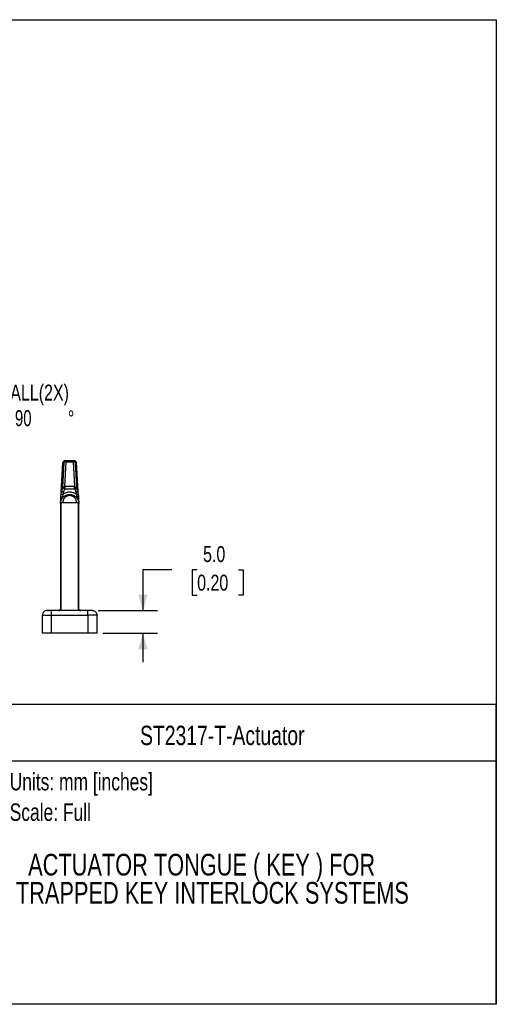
# Model space of a CAD drawing. Header units: millimetres. Extents: x 0 to 279, y 0 to 216.
# Tile 6 of 6: x 175 to 279, y 0 to 216. Entities that reach past the tile are written whole.
import ezdxf
from ezdxf.enums import TextEntityAlignment as Align

# ---------------------------------------------------------------- set-up
doc = ezdxf.new("R2010")
doc.units = ezdxf.units.MM
doc.layers.add('DIMENSIONS', color=140, linetype='Continuous', lineweight=25)
doc.layers.add('TEXT', color=140, linetype='Continuous', lineweight=25)
doc.styles.add('SLDTEXTSTYLE0', font='TXT', dxfattribs={"width": 0.75})
doc.styles.add('SLDTEXTSTYLE1', font='TXT', dxfattribs={"width": 0.7})
doc.dimstyles.new('SLDDIMSTYLE1', dxfattribs={"dimtxt": 3.5, "dimasz": 3.5, "dimexe": 0, "dimexo": 0.0625, "dimgap": 0.875, "dimtad": 0, "dimtih": 1, "dimtoh": 1, "dimdec": 1, "dimrnd": 1e-09, "dimzin": 4, "dimdsep": 46, "dimtxsty": 'SLDTEXTSTYLE0', "dimsah": 1, "dimcen": 0.09, "dimadec": 0, "dimazin": 1, "dimtfac": 1, "dimtdec": 1, "dimtmove": 0, "dimatfit": 0, "dimfxl": 0, "dimfrac": 2, "dimtolj": 1, "dimtzin": 12, "dimarcsym": 0})
doc.dimstyles.new('SLDDIMSTYLE3', dxfattribs={"dimtxt": 3.5, "dimasz": 3.5, "dimexe": 0, "dimexo": 0.0625, "dimgap": 0.875, "dimtad": 0, "dimtih": 1, "dimtoh": 1, "dimdec": 1, "dimrnd": 1e-09, "dimzin": 12, "dimdsep": 46, "dimtxsty": 'SLDTEXTSTYLE0', "dimsah": 1, "dimcen": 0, "dimadec": 0, "dimazin": 3, "dimtfac": 1, "dimtdec": 1, "dimtofl": 0, "dimtmove": 0, "dimatfit": 3, "dimfxl": 0, "dimfrac": 2, "dimtolj": 1, "dimtzin": 12, "dimarcsym": 0})

# ---------------------------------------------------------------- blocks, each defined once
blk = doc.blocks.new('Block1')
at = {"layer": 'TEXT'}
for p, q in [((279.4, 65.76), (169.64, 65.76)), ((169.64, 0), (169.64, 65.76)), ((279.4, 0), (279.4, 65.76)), ((169.64, 53.4), (279.4, 53.4)), ((279.4, 0), (169.64, 0))]:
    blk.add_line(p, q, dxfattribs=at)
at = {"layer": 'TEXT', "char_height": 3.81, "attachment_point": 1, "style": 'SLDTEXTSTYLE0'}
for s, insert in [('Units: mm [inches]', (172.59, 50.72)), ('Scale: Full', (172.59, 44.04))]:
    blk.add_mtext(s, dxfattribs=dict(at, insert=insert))
at = {"layer": 'TEXT', "color": 140, "style": 'SLDTEXTSTYLE0', "width": 0.75}
for tag, height, p in [('AUTOATTR0', 4.23, (201.2, 55.58)), ('AUTOATTR1_0', 4.76, (176.64, 26.81)), ('AUTOATTR1_1', 4.76, (173.95, 20.65))]:
    blk.add_attdef(tag, text='', height=height, dxfattribs=at).set_placement(p, align=Align.BOTTOM_LEFT)
blk = doc.blocks.new('SW_SYMBOL_HOLE_SINK')
at = {"layer": 'DIMENSIONS', "color": 0}
for p, q in [((0, 875), (800, 75)), ((800, 75), (1600, 875))]:
    blk.add_line(p, q, dxfattribs=at)
blk = doc.blocks.new('_D_5')
at = {"layer": 'DIMENSIONS'}
for p, q in [((133.96, 150.09), (133.96, 131.33)), ((133.96, 131.33), (139.51, 131.33))]:
    blk.add_line(p, q, dxfattribs=at)
blk.add_solid([(133.96, 150.09), (132.96, 146.59), (134.96, 146.59)], dxfattribs=at)
at = {"layer": 'DIMENSIONS', "xscale": 0.004470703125, "yscale": 0.004470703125, "zscale": 0.004470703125}
blk.add_blockref('SW_SYMBOL_HOLE_SINK', (150.27, 126.2), dxfattribs=at)
at = {"layer": 'DIMENSIONS', "char_height": 3.5, "attachment_point": 1}
for s, insert, style in [('5.3 [0.21] THRU ALL(2X)', (146.38, 135.89), 'SLDTEXTSTYLE0'), ('%%c', (141.1, 135.84), 'SLDTEXTSTYLE0'), ('2.9MM X 90', (159.72, 130.28), 'SLDTEXTSTYLE1'), ('%%d', (185.36, 130.23), 'SLDTEXTSTYLE0')]:
    blk.add_mtext(s, dxfattribs=dict(at, insert=insert, style=style))
blk = doc.blocks.new('_D_7')
at = {"layer": 'DIMENSIONS'}
for p, q in [((208.18, 95.28), (201.83, 95.28)), ((201.83, 95.28), (201.83, 86.35)), ((213.73, 95.26), (212.67, 95.26)), ((212.67, 95.26), (212.67, 89.7)), ((222.78, 95.26), (223.85, 95.26)), ((223.85, 95.26), (223.85, 89.7)), ((212.67, 89.7), (213.73, 89.7)), ((223.85, 89.7), (222.78, 89.7)), ((192.02, 86.35), (205, 86.35)), ((193.02, 81.35), (205, 81.35)), ((201.83, 81.35), (201.83, 75))]:
    blk.add_line(p, q, dxfattribs=at)
for points in [[(201.83, 86.35), (202.83, 89.85), (200.83, 89.85)], [(201.83, 81.35), (200.83, 77.85), (202.83, 77.85)]]:
    blk.add_solid(points, dxfattribs=at)
at = {"layer": 'DIMENSIONS', "char_height": 3.5, "attachment_point": 1, "style": 'SLDTEXTSTYLE0'}
for s, insert in [('5.0', (215.03, 100.48)), ('0.20', (213.73, 94.21))]:
    blk.add_mtext(s, dxfattribs=dict(at, insert=insert))

msp = doc.modelspace()

# ---------------------------------------------------------------- linework, layer by layer
at = {"color": 7, "linetype": 'Continuous'}
for p, q in [((0, 215.9), (279.4, 215.9)), ((279.4, 215.9), (279.4, 0)), ((279.4, 0), (0, 0))]:
    msp.add_line(p, q, dxfattribs=at)
for p, q in [((183.96, 112.42), (184.3, 118.84)), ((184.27, 113.41), (184.56, 118.84)), ((184.56, 118.84), (184.3, 118.84)), ((184.7, 113.51), (184.99, 118.94)), ((184.99, 119.19), (184.73, 119.19)), ((184.99, 118.94), (184.99, 119.19)), ((186.52, 119.19), (184.99, 119.19)), ((184.99, 118.94), (186.52, 118.94)), ((186.52, 118.94), (186.52, 119.19)), ((186.78, 119.19), (186.52, 119.19)), ((186.52, 118.94), (186.8, 113.51)), ((186.94, 118.84), (187.23, 113.41)), ((187.2, 118.84), (186.94, 118.84)), ((187.2, 118.84), (187.55, 112.42)), ((183.89, 112.3), (184.23, 118.72)), ((187.62, 112.3), (187.28, 118.72)), ((183.86, 111.91), (183.89, 112.3)), ((183.96, 112.42), (184.23, 113.21)), ((184.36, 111.88), (184.38, 112.27)), ((184.38, 112.27), (184.66, 113.06)), ((184.66, 113.06), (186.85, 113.06)), ((186.8, 113.51), (184.7, 113.51)), ((186.85, 113.06), (187.12, 112.27)), ((187.12, 112.27), (187.14, 111.88)), ((187.55, 112.42), (187.27, 113.21)), ((187.64, 111.91), (187.62, 112.3)), ((183.75, 109.8), (183.75, 109.67)), ((183.75, 109.67), (183.9, 109.67)), ((183.75, 109.67), (183.75, 86.85)), ((183.9, 86.85), (183.9, 109.67)), ((184.25, 110.06), (187.25, 110.06)), ((187.75, 109.67), (187.61, 109.67)), ((187.61, 109.67), (187.61, 86.85)), ((187.75, 109.67), (187.75, 109.8)), ((187.75, 86.85), (187.75, 109.67)), ((183.58, 86.47), (183.55, 86.45)), ((187.96, 86.45), (187.93, 86.47)), ((179.75, 81.35), (179.75, 85.35)), ((180.75, 86.35), (181.27, 86.35)), ((189.75, 86.35), (181.75, 86.35)), ((181.75, 81.35), (181.75, 85.35)), ((181.75, 85.35), (189.75, 85.35)), ((189.75, 85.35), (189.75, 81.35)), ((190.72, 86.35), (190.75, 86.35)), ((191.75, 81.35), (191.75, 85.35)), ((181.75, 81.35), (179.75, 81.35)), ((189.75, 81.35), (181.75, 81.35)), ((191.75, 81.35), (189.75, 81.35))]:
    msp.add_line(p, q)
at = {"flags": 128}
for points in [[(184.38, 112.27), (184.29, 112.28), (184.19, 112.28), (184.11, 112.29), (184.03, 112.29), (183.97, 112.29), (183.92, 112.3), (183.9, 112.3), (183.89, 112.3)], [(184.38, 112.27), (184.32, 112.29), (184.25, 112.32), (184.19, 112.34), (184.13, 112.36), (184.08, 112.38), (184.03, 112.39), (183.99, 112.41), (183.96, 112.42)], [(187.12, 112.27), (187.19, 112.29), (187.25, 112.32), (187.31, 112.34), (187.37, 112.36), (187.42, 112.38), (187.47, 112.39), (187.51, 112.41), (187.55, 112.42)], [(187.62, 112.3), (187.61, 112.3), (187.58, 112.3), (187.54, 112.29), (187.47, 112.29), (187.4, 112.29), (187.31, 112.28), (187.22, 112.28), (187.12, 112.27)]]:
    msp.add_lwpolyline(points, dxfattribs=at)
for centre, radius, start, end in [((184.73, 118.69), 0.5, 90, 176.9517), ((184.4, 118.7), 0.169, 123.9815, 173.4973), ((184.74, 118.73), 0.455, 92.2372, 166.973), ((185.01, 118.73), 0.455, 92.2372, 166.973), ((184.93, 118.26), 0.682, 84.7951, 122.2218), ((186.5, 118.73), 0.455, 13.027, 87.7628), ((186.58, 118.26), 0.682, 57.7782, 95.2049), ((186.76, 118.73), 0.455, 13.027, 87.7628), ((186.78, 118.69), 0.5, 3.0483, 90), ((187.11, 118.7), 0.169, 6.5027, 56.0185), ((184.05, 112.28), 0.169, 123.9815, 173.4975), ((187.45, 112.28), 0.169, 6.5025, 56.0185), ((184.01, 109.61), 0.26, 100.8315, 168.1748), ((187.5, 109.61), 0.26, 11.8252, 79.1685)]:
    msp.add_arc(centre, radius, start, end)
for centre, start_param, end_param in [((184.25, 109.06), 0.161897, 0.629554), ((187.25, 109.06), 5.653632, 6.121289)]:
    msp.add_ellipse(centre, major_axis=(0, 1), ratio=0.5, start_param=start_param, end_param=end_param)
for points, knots in [([(184.23, 113.21), (184.24, 113.22), (184.25, 113.26), (184.26, 113.31), (184.27, 113.36), (184.27, 113.39), (184.27, 113.41)], [0, 0, 0, 0, 0.258262, 0.5073559, 0.7527102, 1, 1, 1, 1]), ([(184.66, 113.06), (184.57, 113.09), (184.48, 113.12), (184.33, 113.17), (184.27, 113.19), (184.23, 113.21)], [0, 0, 0, 0, 0.5, 0.5, 1, 1, 1, 1]), ([(184.27, 113.41), (184.32, 113.44), (184.38, 113.47), (184.53, 113.5), (184.61, 113.51), (184.7, 113.51)], [0, 0, 0, 0, 0.5, 0.5, 1, 1, 1, 1]), ([(187.14, 111.88), (187.1, 111.9), (187.02, 111.96), (186.89, 112.03), (186.76, 112.09), (186.63, 112.14), (186.42, 112.21), (186.13, 112.28), (185.75, 112.31), (185.38, 112.28), (185.05, 112.21), (184.78, 112.11), (184.57, 112.01), (184.43, 111.92), (184.36, 111.88)], [0, 0, 0, 0, 0.049049, 0.097868, 0.14662, 0.195469, 0.244576, 0.37221, 0.500029, 0.627663, 0.755482, 0.837074, 0.918327, 1, 1, 1, 1]), ([(184.7, 113.51), (184.7, 113.48), (184.7, 113.43), (184.69, 113.34), (184.68, 113.25), (184.67, 113.15), (184.66, 113.09), (184.66, 113.06)], [0, 0, 0, 0, 0.194298, 0.391303, 0.591163, 0.794017, 1, 1, 1, 1]), ([(186.85, 113.06), (186.84, 113.09), (186.83, 113.15), (186.82, 113.25), (186.81, 113.34), (186.81, 113.43), (186.81, 113.48), (186.8, 113.51)], [0, 0, 0, 0, 0.205983, 0.408837, 0.608697, 0.805702, 1, 1, 1, 1]), ([(186.8, 113.51), (186.89, 113.51), (186.97, 113.5), (187.12, 113.47), (187.19, 113.44), (187.23, 113.41)], [0, 0, 0, 0, 0.5, 0.5, 1, 1, 1, 1]), ([(187.27, 113.21), (187.23, 113.19), (187.17, 113.17), (187.02, 113.12), (186.94, 113.09), (186.85, 113.06)], [0, 0, 0, 0, 0.5, 0.5, 1, 1, 1, 1]), ([(187.23, 113.41), (187.23, 113.39), (187.23, 113.36), (187.24, 113.31), (187.26, 113.26), (187.27, 113.22), (187.27, 113.21)], [0, 0, 0, 0, 0.2472898, 0.4926441, 0.741738, 1, 1, 1, 1]), ([(183.75, 109.8), (183.75, 109.85), (183.76, 109.93), (183.77, 110.06), (183.79, 110.18), (183.81, 110.28), (183.84, 110.38), (183.86, 110.46), (183.93, 110.64), (184.07, 110.91), (184.33, 111.23), (184.65, 111.48), (185.11, 111.72), (185.75, 111.85), (186.39, 111.72), (186.86, 111.48), (187.17, 111.23), (187.43, 110.91), (187.59, 110.61), (187.68, 110.33), (187.74, 110.09), (187.75, 109.9), (187.75, 109.8)], [0, 0, 0, 0, 0.022971, 0.044235, 0.06379, 0.081638, 0.097779, 0.112211, 0.124937, 0.195027, 0.257264, 0.323209, 0.385252, 0.500031, 0.61481, 0.676848, 0.742798, 0.80503, 0.875126, 0.907462, 0.949088, 1, 1, 1, 1]), ([(183.76, 110.01), (183.76, 110.02), (183.76, 110.03), (183.77, 110.06), (183.77, 110.1), (183.77, 110.15), (183.77, 110.22), (183.78, 110.31), (183.79, 110.46), (183.8, 110.64), (183.81, 110.87), (183.82, 111.08), (183.83, 111.29), (183.84, 111.5), (183.85, 111.7), (183.86, 111.84), (183.86, 111.91)], [0, 0, 0, 0, 0.013336, 0.032387, 0.057297, 0.08813, 0.124919, 0.187112, 0.249646, 0.380521, 0.49968, 0.610592, 0.715118, 0.814143, 0.908706, 1, 1, 1, 1]), ([(183.77, 110.03), (183.77, 110.03), (183.77, 110.07), (183.78, 110.17), (183.81, 110.35), (183.89, 110.71), (184.1, 111.28), (184.28, 111.67), (184.36, 111.88)], [0.7821951, 0.7821951, 0.7821951, 0.7821951, 0.7901045, 0.798014, 0.8138328, 0.8454706, 0.9087461, 1.0036593, 1.0036593, 1.0036593, 1.0036593]), ([(183.86, 111.91), (183.86, 111.91), (183.92, 111.9), (184.1, 111.89), (184.23, 111.89), (184.36, 111.88)], [0, 0, 0, 0, 0.5, 0.5, 1, 1, 1, 1]), ([(187.25, 110.06), (187.25, 110.1), (187.25, 110.17), (187.24, 110.28), (187.21, 110.39), (187.18, 110.5), (187.12, 110.67), (187.01, 110.88), (186.82, 111.12), (186.58, 111.31), (186.32, 111.45), (186.04, 111.53), (185.75, 111.56), (185.47, 111.53), (185.19, 111.45), (184.92, 111.31), (184.69, 111.12), (184.49, 110.88), (184.37, 110.65), (184.3, 110.43), (184.26, 110.25), (184.26, 110.12), (184.25, 110.06)], [0, 0, 0, 0, 0.0258581, 0.0514658, 0.0769335, 0.1023733, 0.1278977, 0.195506, 0.2615158, 0.3255641, 0.3879287, 0.4442397, 0.5000195, 0.5556946, 0.6121103, 0.6743712, 0.7385235, 0.8044311, 0.8721417, 0.9145692, 0.9570154, 1, 1, 1, 1]), ([(187.14, 111.88), (187.27, 111.89), (187.4, 111.89), (187.59, 111.9), (187.64, 111.91), (187.64, 111.91)], [0, 0, 0, 0, 0.5, 0.5, 1, 1, 1, 1]), ([(187.14, 111.88), (187.26, 111.6), (187.49, 111.11), (187.68, 110.46), (187.72, 110.17), (187.74, 110.07), (187.74, 110.03), (187.74, 110.03)], [0.0847585, 0.0847585, 0.0847585, 0.0847585, 0.2113095, 0.2745849, 0.2904038, 0.2983132, 0.3062227, 0.3062227, 0.3062227, 0.3062227]), ([(187.64, 111.91), (187.64, 111.86), (187.65, 111.78), (187.65, 111.65), (187.66, 111.54), (187.67, 111.42), (187.67, 111.32), (187.68, 111.21), (187.68, 111.11), (187.69, 111.02), (187.69, 110.93), (187.7, 110.85), (187.7, 110.77), (187.7, 110.7), (187.71, 110.63), (187.71, 110.57), (187.71, 110.51), (187.72, 110.45), (187.72, 110.4), (187.72, 110.35), (187.73, 110.3), (187.73, 110.26), (187.73, 110.22), (187.73, 110.19), (187.73, 110.16), (187.73, 110.13), (187.74, 110.1), (187.74, 110.08), (187.74, 110.06), (187.74, 110.05), (187.74, 110.03), (187.74, 110.02), (187.74, 110.02), (187.74, 110.01), (187.74, 110.01), (187.74, 110.01)], [0, 0, 0, 0, 0.059065, 0.116203, 0.171591, 0.225321, 0.277427, 0.327895, 0.376689, 0.423756, 0.469037, 0.512473, 0.554011, 0.593604, 0.631244, 0.666972, 0.700829, 0.732843, 0.763034, 0.791415, 0.817995, 0.842779, 0.865768, 0.88696, 0.906341, 0.923896, 0.939618, 0.953511, 0.965585, 0.975861, 0.98435, 0.991035, 0.99586, 0.998836, 1, 1, 1, 1]), ([(184.17, 110.05), (184.06, 110.04), (183.95, 110.01), (183.8, 109.92), (183.75, 109.86), (183.75, 109.8)], [0, 0, 0, 0, 0.5, 0.5, 1, 1, 1, 1]), ([(187.75, 109.8), (187.75, 109.86), (187.71, 109.92), (187.56, 110.01), (187.45, 110.04), (187.33, 110.05)], [0, 0, 0, 0, 0.5, 0.5, 1, 1, 1, 1]), ([(187.75, 109.81), (187.75, 109.82), (187.75, 109.85), (187.75, 109.87), (187.75, 109.89)], [0, 0, 0, 0, 0.4362535, 1, 1, 1, 1]), ([(183.75, 86.85), (183.75, 86.81), (183.75, 86.73), (183.7, 86.62), (183.64, 86.53), (183.6, 86.49), (183.58, 86.47)], [0, 0, 0, 0, 0.283586, 0.557954, 0.827262, 1, 1, 1, 1]), ([(187.93, 86.47), (187.91, 86.49), (187.86, 86.53), (187.8, 86.62), (187.76, 86.73), (187.75, 86.81), (187.75, 86.85)], [0, 0, 0, 0, 0.17442, 0.443254, 0.717143, 1, 1, 1, 1]), ([(180.75, 86.35), (180.49, 86.35), (180.23, 86.24), (179.86, 85.87), (179.75, 85.61), (179.75, 85.35)], [0, 0, 0, 0, 0.5, 0.5, 1, 1, 1, 1]), ([(179.75, 85.35), (179.75, 85.35), (179.8, 85.35), (180, 85.35), (180.15, 85.35), (180.52, 85.35), (180.75, 85.35), (181.23, 85.35), (181.49, 85.35), (181.75, 85.35)], [0, 0, 0, 0, 0.25, 0.25, 0.5, 0.5, 0.75, 0.75, 1, 1, 1, 1]), ([(181.75, 86.35), (181.72, 86.35), (181.66, 86.35), (181.56, 86.35), (181.47, 86.35), (181.35, 86.35), (181.2, 86.35), (181.04, 86.35), (180.91, 86.35), (180.82, 86.35), (180.76, 86.35), (180.76, 86.35), (180.75, 86.35)], [0, 0, 0, 0, 0.060259, 0.120021, 0.179824, 0.240208, 0.369998, 0.50013, 0.629921, 0.760053, 0.879943, 1, 1, 1, 1]), ([(181.75, 85.35), (181.75, 85.61), (181.75, 85.87), (181.75, 86.24), (181.75, 86.35), (181.75, 86.35)], [0, 0, 0, 0, 0.5, 0.5, 1, 1, 1, 1]), ([(189.75, 85.35), (189.75, 85.61), (189.75, 85.87), (189.75, 86.24), (189.75, 86.35), (189.75, 86.35)], [0, 0, 0, 0, 0.5, 0.5, 1, 1, 1, 1]), ([(190.75, 86.35), (190.75, 86.35), (190.75, 86.35), (190.74, 86.35), (190.71, 86.35), (190.67, 86.35), (190.59, 86.35), (190.46, 86.35), (190.31, 86.35), (190.13, 86.35), (189.94, 86.35), (189.82, 86.35), (189.75, 86.35)], [0, 0, 0, 0, 0.060259, 0.120021, 0.179824, 0.240208, 0.369998, 0.50013, 0.629921, 0.760053, 0.879943, 1, 1, 1, 1]), ([(191.75, 85.35), (191.75, 85.35), (191.7, 85.35), (191.5, 85.35), (191.35, 85.35), (190.98, 85.35), (190.76, 85.35), (190.28, 85.35), (190.01, 85.35), (189.75, 85.35)], [0, 0, 0, 0, 0.25, 0.25, 0.5, 0.5, 0.75, 0.75, 1, 1, 1, 1]), ([(190.75, 86.35), (191.01, 86.35), (191.27, 86.24), (191.64, 85.87), (191.75, 85.61), (191.75, 85.35)], [0, 0, 0, 0, 0.5, 0.5, 1, 1, 1, 1])]:
    msp.add_open_spline(points, degree=3, knots=knots)
for points in [[(183.9, 109.67), (183.9, 109.74), (183.92, 109.81), (183.96, 109.87)], [(184.25, 110.06), (184.22, 110.06), (184.2, 110.05), (184.17, 110.05)], [(187.33, 110.05), (187.31, 110.05), (187.28, 110.06), (187.25, 110.06)], [(187.55, 109.87), (187.59, 109.81), (187.61, 109.74), (187.61, 109.67)], [(183.75, 86.85), (183.75, 86.78), (183.72, 86.65), (183.61, 86.49), (183.45, 86.38), (183.32, 86.35), (183.25, 86.35)], [(183.32, 86.35), (183.39, 86.35), (183.53, 86.38), (183.71, 86.48), (183.85, 86.64), (183.9, 86.78), (183.9, 86.85)], [(183.9, 86.85), (183.8, 86.85), (183.75, 86.85), (183.75, 86.85)], [(187.61, 86.85), (187.61, 86.78), (187.65, 86.64), (187.8, 86.48), (187.98, 86.38), (188.12, 86.35), (188.19, 86.35)], [(187.75, 86.85), (187.75, 86.85), (187.7, 86.85), (187.61, 86.85)], [(188.25, 86.35), (188.18, 86.35), (188.05, 86.38), (187.89, 86.49), (187.78, 86.65), (187.75, 86.78), (187.75, 86.85)]]:
    msp.add_open_spline(points, degree=3)

# ---------------------------------------------------------------- block references
at = {"color": 7, "linetype": 'Continuous'}
ref = msp.add_blockref('Block1', (0, 0), dxfattribs=at)
ref.add_attrib('AUTOATTR0', 'ST2317-T-Actuator', dxfattribs={"layer": 'TEXT', "height": 4.2333, "style": 'SLDTEXTSTYLE0', "width": 0.75}).set_placement((201.2, 55.58), align=Align.BOTTOM_LEFT)
ref.add_attrib('AUTOATTR1_0', 'ACTUATOR TONGUE ( KEY ) FOR ', dxfattribs={"layer": 'TEXT', "height": 4.7625, "style": 'SLDTEXTSTYLE0', "width": 0.75}).set_placement((176.64, 26.81), align=Align.BOTTOM_LEFT)
ref.add_attrib('AUTOATTR1_1', 'TRAPPED KEY INTERLOCK SYSTEMS', dxfattribs={"layer": 'TEXT', "height": 4.7625, "style": 'SLDTEXTSTYLE0', "width": 0.75}).set_placement((173.95, 20.65), align=Align.BOTTOM_LEFT)

# ---------------------------------------------------------------- dimensions: what is measured, and where the dimension line sits
at = {"layer": 'DIMENSIONS'}
dim = msp.add_diameter_dim_2p(p1=(133.96, 155.39), p2=(133.96, 150.09), text='%%c5.3 [0.21] THRU ALL(2X)\\P{\\fGDT;w}2.9MM X 90%%d', dimstyle='SLDDIMSTYLE3', override={"dimpost": '<>'}, dxfattribs=at)
dim.commit()
dim.dimension.update_dxf_attribs({"geometry": '_D_5', "text_midpoint": (168.92, 131.33), "dimtype": 163})
dim = msp.add_linear_dim(base=(201.83, 86.35), p1=(191.75, 81.35), p2=(190.75, 86.35), angle=90, dimstyle='SLDDIMSTYLE1', dxfattribs=at)
dim.commit()
dim.dimension.update_dxf_attribs({"geometry": '_D_7', "text_midpoint": (201.83, 95.28), "dimtype": 160})

doc.saveas('drawing.dxf')
